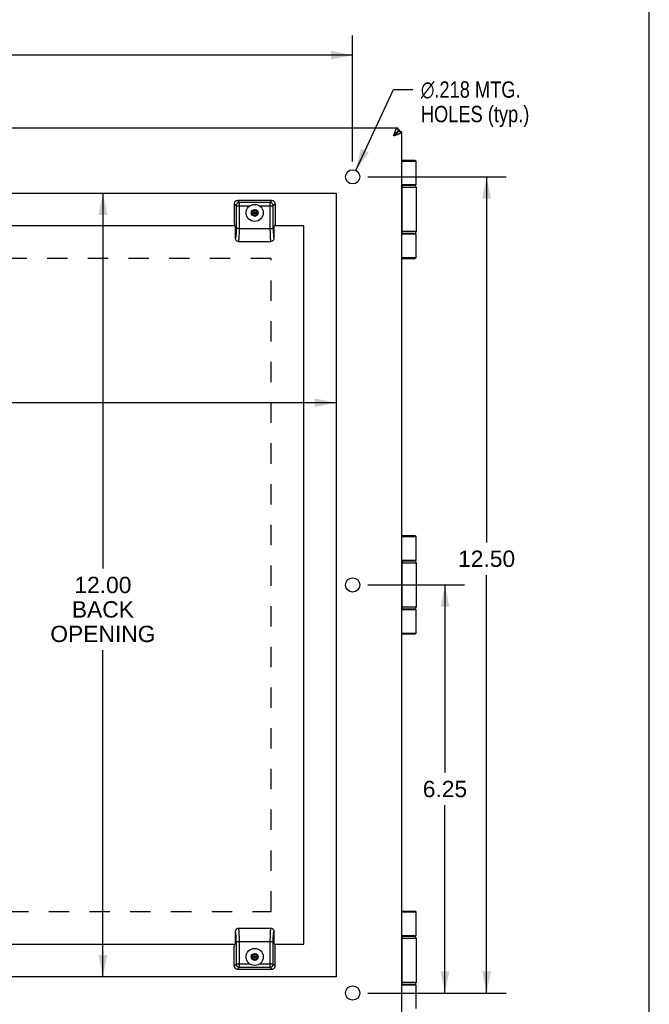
# Model space of a CAD drawing. Header units: inches. Extents: x 0 to 56.7, y 0 to 36.7.
# Tile 14 of 14: x 47 to 56.7, y 12.3 to 27.4. Entities that reach past the tile are written whole.
import ezdxf

# ---------------------------------------------------------------- set-up
doc = ezdxf.new("R2010")
doc.units = ezdxf.units.IN
doc.header["$LTSCALE"] = 3.116667
doc.header["$MEASUREMENT"] = 0
doc.linetypes.add('HIDDEN', pattern=[0.2, 0.1, -0.1])
doc.layers.get('0').update_dxf_attribs({"linetype": 'CONTINUOUS'})
for name, color, linetype in [('02___PRT_ALL_AXES', 7, 'CONTINUOUS'), ('DEFAULT_2', 8, 'HIDDEN'), ('DIMENSIONS', 7, 'CONTINUOUS')]:
    doc.layers.add(name, color=color, linetype=linetype)
doc.styles.get("Standard").update_dxf_attribs({"font": 'arial.ttf'})
doc.styles.add('TEXTSTYLE_1', font='gdt', dxfattribs={"width": 0.8})
doc.dimstyles.new('DIMSTYLE_1', dxfattribs={"dimtxt": 0.25, "dimasz": 0.333333, "dimexe": 0.09, "dimexo": 0.07, "dimgap": 0.0375, "dimtad": 0, "dimtih": 1, "dimtoh": 1, "dimzin": 4, "dimdsep": 46, "dimtxsty": 'Standard', "dimblk": '_FILLED', "dimblk1": '_FILLED', "dimblk2": '_FILLED', "dimcen": 0.09, "dimazin": 1, "dimtfac": 1, "dimtofl": 0, "dimtmove": 0, "dimatfit": 3, "dimldrblk": '_FILLED', "dimfxl": 0, "dimtolj": 1, "dimtzin": 4, "dimarcsym": 0})
doc.dimstyles.new('DIMSTYLE_2', dxfattribs={"dimtxt": 0.25, "dimasz": 0.333333, "dimexe": 0.09, "dimexo": 0.07, "dimgap": 0.09, "dimtad": 0, "dimtih": 1, "dimtoh": 1, "dimdec": 3, "dimzin": 4, "dimdsep": 46, "dimtxsty": 'Standard', "dimblk": '_FILLED', "dimblk1": '_FILLED', "dimblk2": '_FILLED', "dimcen": 0.09, "dimadec": 3, "dimazin": 1, "dimtfac": 1, "dimtofl": 0, "dimtmove": 0, "dimatfit": 1, "dimldrblk": '_FILLED', "dimfxl": 0, "dimtolj": 1, "dimtzin": 4, "dimarcsym": 0})

# ---------------------------------------------------------------- blocks, each defined once
blk = doc.blocks.new('_FILLED')
at = {"color": 0, "linetype": 'ByBlock'}
blk.add_solid([(0, 0), (-1, 0.2), (-1, -0.2)], dxfattribs=at)
blk = doc.blocks.new('*D1')
at = {"layer": 'DIMENSIONS', "color": 2, "linetype": 'Continuous'}
for p, q in [((35.625, 25.204), (35.625, 27.133)), ((52.125, 25.204), (52.125, 27.133)), ((35.625, 26.833), (43.313, 26.833)), ((52.125, 26.833), (44.436, 26.833))]:
    blk.add_line(p, q, dxfattribs=at)
at = {"layer": 'DIMENSIONS', "color": 2, "linetype": 'Continuous', "xscale": 0.3333333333, "yscale": 0.3333333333, "zscale": 0.3333333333, "rotation": 180}
blk.add_blockref('_FILLED', (35.625, 26.833), dxfattribs=at)
at = {"layer": 'DIMENSIONS', "color": 2, "linetype": 'Continuous', "xscale": 0.3333333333, "yscale": 0.3333333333, "zscale": 0.3333333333}
blk.add_blockref('_FILLED', (52.125, 26.833), dxfattribs=at)
at = {"layer": 'DIMENSIONS', "color": 2, "linetype": 'Continuous', "insert": (43.875, 26.958), "char_height": 0.25, "width": 0.87361, "attachment_point": 2, "line_spacing_factor": 0.9}
blk.add_mtext('16.50', dxfattribs=at)
blk = doc.blocks.new('*D2')
at = {"layer": 'DIMENSIONS', "color": 2, "linetype": 'Continuous'}
for p, q in [((52.171, 25.069), (52.752, 26.307)), ((52.752, 26.307), (53.044, 26.307))]:
    blk.add_line(p, q, dxfattribs=at)
at = {"layer": 'DIMENSIONS', "color": 2, "linetype": 'Continuous', "xscale": 0.3333333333, "yscale": 0.3333333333, "zscale": 0.3333333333, "rotation": 244.8295437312}
blk.add_blockref('_FILLED', (52.171, 25.069), dxfattribs=at)
at = {"layer": 'DIMENSIONS', "color": 2, "linetype": 'Continuous', "insert": (53.169, 26.432), "char_height": 0.25, "width": 2.07342, "attachment_point": 1, "line_spacing_factor": 0.9, "style": 'TEXTSTYLE_1'}
blk.add_mtext('{\\fgdt;n}\\fArial;.218 MTG.\\PHOLES (typ.)', dxfattribs=at)
blk = doc.blocks.new('*D3')
at = {"layer": 'DIMENSIONS', "color": 2, "linetype": 'Continuous'}
for p, q in [((52.358, 24.97), (54.476, 24.97)), ((54.176, 24.97), (54.176, 19.371)), ((54.176, 12.47), (54.176, 18.871)), ((52.467, 12.47), (54.476, 12.47))]:
    blk.add_line(p, q, dxfattribs=at)
at = {"layer": 'DIMENSIONS', "color": 2, "linetype": 'Continuous', "xscale": 0.3333333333, "yscale": 0.3333333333, "zscale": 0.3333333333}
for p, rotation in [((54.176, 24.97), 90), ((54.176, 12.47), 270)]:
    blk.add_blockref('_FILLED', p, dxfattribs=dict(at, rotation=rotation))
at = {"layer": 'DIMENSIONS', "color": 2, "linetype": 'Continuous', "insert": (54.176, 19.246), "char_height": 0.25, "width": 0.87361, "attachment_point": 2, "line_spacing_factor": 0.9}
blk.add_mtext('12.50', dxfattribs=at)
blk = doc.blocks.new('*D4')
at = {"layer": 'DIMENSIONS', "color": 2, "linetype": 'Continuous'}
for p, q in [((54.176, 12.47), (54.176, 13.137)), ((52.358, 12.47), (54.476, 12.47)), ((53.048, 11.72), (54.476, 11.72)), ((54.176, 11.72), (54.176, 10.948)), ((54.176, 10.948), (53.918, 10.948))]:
    blk.add_line(p, q, dxfattribs=at)
at = {"layer": 'DIMENSIONS', "color": 2, "linetype": 'Continuous', "xscale": 0.3333333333, "yscale": 0.3333333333, "zscale": 0.3333333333}
for p, rotation in [((54.176, 12.47), 270), ((54.176, 11.72), 90)]:
    blk.add_blockref('_FILLED', p, dxfattribs=dict(at, rotation=rotation))
at = {"layer": 'DIMENSIONS', "color": 2, "linetype": 'Continuous', "insert": (53.793, 11.073), "char_height": 0.25, "width": 0.56227, "attachment_point": 3, "line_spacing_factor": 0.9}
blk.add_mtext('.75\\Ptyp.', dxfattribs=at)
blk = doc.blocks.new('*D11')
at = {"layer": 'DIMENSIONS', "color": 2, "linetype": 'Continuous'}
for p, q in [((52.358, 18.72), (53.838, 18.72)), ((53.538, 18.72), (53.538, 15.845)), ((53.538, 12.47), (53.538, 15.345)), ((52.358, 12.47), (53.838, 12.47))]:
    blk.add_line(p, q, dxfattribs=at)
at = {"layer": 'DIMENSIONS', "color": 2, "linetype": 'Continuous', "xscale": 0.3333333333, "yscale": 0.3333333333, "zscale": 0.3333333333}
for p, rotation in [((53.538, 18.72), 90), ((53.538, 12.47), 270)]:
    blk.add_blockref('_FILLED', p, dxfattribs=dict(at, rotation=rotation))
at = {"layer": 'DIMENSIONS', "color": 2, "linetype": 'Continuous', "insert": (53.538, 15.72), "char_height": 0.25, "width": 0.67937, "attachment_point": 2, "line_spacing_factor": 0.9}
blk.add_mtext('6.25', dxfattribs=at)
blk = doc.blocks.new('*D13')
at = {"layer": 'DIMENSIONS', "color": 2, "linetype": 'Continuous'}
for p, q in [((35.875, 21.51), (40.716, 21.51)), ((51.875, 21.51), (42.885, 21.51))]:
    blk.add_line(p, q, dxfattribs=at)
at = {"layer": 'DIMENSIONS', "color": 2, "linetype": 'Continuous', "xscale": 0.3333333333, "yscale": 0.3333333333, "zscale": 0.3333333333, "rotation": 180}
blk.add_blockref('_FILLED', (35.875, 21.51), dxfattribs=at)
at = {"layer": 'DIMENSIONS', "color": 2, "linetype": 'Continuous', "xscale": 0.3333333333, "yscale": 0.3333333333, "zscale": 0.3333333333}
blk.add_blockref('_FILLED', (51.875, 21.51), dxfattribs=at)
at = {"layer": 'DIMENSIONS', "color": 2, "linetype": 'Continuous', "insert": (41.801, 21.635), "char_height": 0.25, "width": 1.91914, "attachment_point": 2, "line_spacing_factor": 0.9}
blk.add_mtext('16.00 BACK\\POPENING', dxfattribs=at)
blk = doc.blocks.new('*D14')
at = {"layer": 'DIMENSIONS', "color": 2, "linetype": 'Continuous'}
for p, q in [((48.301, 24.72), (48.301, 18.97)), ((48.301, 12.72), (48.301, 17.72))]:
    blk.add_line(p, q, dxfattribs=at)
at = {"layer": 'DIMENSIONS', "color": 2, "linetype": 'Continuous', "xscale": 0.3333333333, "yscale": 0.3333333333, "zscale": 0.3333333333}
for p, rotation in [((48.301, 24.72), 90), ((48.301, 12.72), 270)]:
    blk.add_blockref('_FILLED', p, dxfattribs=dict(at, rotation=rotation))
at = {"layer": 'DIMENSIONS', "color": 2, "linetype": 'Continuous', "insert": (48.301, 18.845), "char_height": 0.25, "width": 1.60781, "attachment_point": 2, "line_spacing_factor": 0.9}
blk.add_mtext('12.00\\PBACK\\POPENING', dxfattribs=at)
blk = doc.blocks.new('*D15')
at = {"layer": 'DIMENSIONS', "color": 2, "linetype": 'Continuous'}
for p, q in [((48.301, 12.72), (48.301, 13.387)), ((48.301, 11.72), (48.301, 10.99)), ((48.301, 10.99), (48.529, 10.99))]:
    blk.add_line(p, q, dxfattribs=at)
at = {"layer": 'DIMENSIONS', "color": 2, "linetype": 'Continuous', "xscale": 0.3333333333, "yscale": 0.3333333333, "zscale": 0.3333333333}
for p, rotation in [((48.301, 12.72), 270), ((48.301, 11.72), 90)]:
    blk.add_blockref('_FILLED', p, dxfattribs=dict(at, rotation=rotation))
at = {"layer": 'DIMENSIONS', "color": 2, "linetype": 'Continuous', "insert": (48.654, 11.115), "char_height": 0.25, "width": 0.67937, "attachment_point": 1, "line_spacing_factor": 0.9}
blk.add_mtext('1.00\\Ptyp.', dxfattribs=at)

msp = doc.modelspace()

# ---------------------------------------------------------------- linework, layer by layer
at = {"color": 7, "linetype": 'Continuous'}
for p, q in [((56.6667, 0), (56.6667, 36.6667)), ((52.7931, 25.639), (52.7546, 25.6004)), ((52.7812, 25.639), (52.7931, 25.639)), ((52.7931, 25.639), (52.7931, 25.6271)), ((52.8146, 25.7204), (52.8146, 25.6604)), ((52.8746, 25.6604), (52.8146, 25.6604)), ((52.8451, 25.6604), (52.8451, 25.6904)), ((53.0819, 25.2204), (52.8746, 25.2204)), ((53.0949, 25.2074), (52.8746, 25.2074)), ((53.0949, 24.8454), (52.8746, 24.8454)), ((52.8746, 24.8404), (53.0649, 24.8404)), ((52.8746, 24.8104), (53.0949, 24.8104)), ((52.8796, 24.1304), (52.8796, 24.8104)), ((52.88, 24.8104), (52.88, 24.1304)), ((52.891, 24.8404), (52.8905, 24.8404)), ((50.8878, 24.6054), (50.3625, 24.6054)), ((50.3625, 24.6054), (50.3913, 24.5766)), ((50.859, 24.5766), (50.8878, 24.6054)), ((50.3127, 24.5556), (50.3127, 24.2725)), ((50.3415, 24.5268), (50.3127, 24.5556)), ((50.3415, 24.5268), (50.5523, 24.5268)), ((50.3415, 24.5268), (50.3415, 24.1763)), ((50.859, 24.5766), (50.3913, 24.5766)), ((50.3913, 24.1804), (50.3913, 24.5766)), ((50.6252, 24.4663), (50.5832, 24.4421)), ((50.5832, 24.3937), (50.6671, 24.4421)), ((50.5832, 24.4421), (50.5832, 24.3937)), ((50.5832, 24.4421), (50.6671, 24.3937)), ((50.6252, 24.4636), (50.5856, 24.4407)), ((50.5856, 24.4407), (50.5856, 24.3951)), ((50.6252, 24.3695), (50.6252, 24.4663)), ((50.6671, 24.4421), (50.6252, 24.4663)), ((50.6647, 24.4407), (50.6252, 24.4636)), ((50.6647, 24.3951), (50.6647, 24.4407)), ((50.6671, 24.3937), (50.6671, 24.4421)), ((50.698, 24.5268), (50.9088, 24.5268)), ((50.859, 24.5766), (50.859, 24.1804)), ((50.9377, 24.5556), (50.9088, 24.5268)), ((50.9088, 24.1804), (50.9088, 24.5268)), ((50.9377, 24.5556), (50.9377, 24.2725)), ((50.5832, 24.3937), (50.6252, 24.3695)), ((50.5856, 24.3951), (50.6252, 24.3722)), ((50.6252, 24.3722), (50.6647, 24.3951)), ((50.6252, 24.3695), (50.6671, 24.3937)), ((50.3163, 24.2267), (50.3227, 24.2204)), ((50.3267, 24.2164), (50.3267, 24.0316)), ((50.3407, 24.1293), (50.3406, 24.1252)), ((50.3408, 24.1342), (50.3407, 24.1293)), ((50.3409, 24.1379), (50.3408, 24.1342)), ((50.341, 24.1419), (50.3409, 24.1379)), ((50.3413, 24.1576), (50.3412, 24.1524)), ((50.3412, 24.1524), (50.3412, 24.1487)), ((50.3414, 24.1627), (50.3413, 24.1576)), ((50.3415, 24.172), (50.3414, 24.1675)), ((50.3414, 24.1675), (50.3414, 24.1627)), ((50.3575, 24.1804), (50.3415, 24.1804)), ((50.3415, 24.1763), (50.3415, 24.172)), ((50.3913, 24.1804), (50.3575, 24.1804)), ((50.3913, 24.1804), (50.9088, 24.1804)), ((50.9237, 24.0316), (50.9237, 24.2164)), ((50.9277, 24.2204), (50.934, 24.2267)), ((53.0949, 24.1304), (52.8746, 24.1304)), ((50.3374, 24.072), (50.3371, 24.0688)), ((50.3376, 24.0742), (50.3374, 24.072)), ((50.3378, 24.0765), (50.3376, 24.0742)), ((50.338, 24.0788), (50.3378, 24.0765)), ((50.3382, 24.0812), (50.338, 24.0788)), ((50.3384, 24.0836), (50.3382, 24.0812)), ((50.3386, 24.0873), (50.3384, 24.0836)), ((50.3388, 24.0899), (50.3386, 24.0873)), ((50.339, 24.0932), (50.3388, 24.0899)), ((50.3392, 24.0967), (50.339, 24.0932)), ((50.3394, 24.1), (50.3392, 24.0967)), ((50.3396, 24.1036), (50.3394, 24.1)), ((50.3399, 24.1083), (50.3396, 24.1036)), ((50.3399, 24.1083), (50.3399, 24.1083)), ((50.3406, 24.1252), (50.3403, 24.1196)), ((50.3782, 23.9804), (50.8722, 23.9804)), ((50.3782, 23.9804), (50.3782, 23.9804)), ((50.8721, 23.9804), (50.8721, 23.9804)), ((53.0649, 24.1004), (52.8746, 24.1004)), ((52.8746, 24.0954), (53.0949, 24.0954)), ((52.891, 24.1004), (52.8905, 24.1004)), ((52.8746, 23.7334), (53.0949, 23.7334)), ((52.8746, 23.7204), (53.0819, 23.7204)), ((53.0819, 19.4704), (52.8746, 19.4704)), ((53.0949, 19.4574), (52.8746, 19.4574)), ((53.0949, 19.0954), (52.8746, 19.0954)), ((52.8746, 19.0904), (53.0649, 19.0904)), ((52.8746, 19.0604), (53.0949, 19.0604)), ((52.8796, 18.3804), (52.8796, 19.0604)), ((52.88, 19.0604), (52.88, 18.3804)), ((52.891, 19.0904), (52.8905, 19.0904)), ((53.0949, 18.3804), (52.8746, 18.3804)), ((53.0649, 18.3504), (52.8746, 18.3504)), ((52.8746, 18.3454), (53.0949, 18.3454)), ((52.891, 18.3504), (52.8905, 18.3504)), ((52.8746, 17.9834), (53.0949, 17.9834)), ((52.8746, 17.9704), (53.0819, 17.9704)), ((53.0819, 13.7204), (52.8746, 13.7204)), ((53.0949, 13.7074), (52.8746, 13.7074)), ((50.8722, 13.4604), (50.3782, 13.4604)), ((50.3783, 13.4604), (50.3782, 13.4604)), ((50.8722, 13.4604), (50.8721, 13.4604)), ((50.3267, 13.4091), (50.3267, 13.2244)), ((50.9089, 13.2781), (50.909, 13.2831)), ((50.9089, 13.2733), (50.9089, 13.2781)), ((50.9089, 13.2687), (50.9089, 13.2733)), ((50.909, 13.2831), (50.9091, 13.2884)), ((50.9091, 13.292), (50.9092, 13.2967)), ((50.9091, 13.2884), (50.9091, 13.292)), ((50.9092, 13.2967), (50.9093, 13.3009)), ((50.9093, 13.3009), (50.9094, 13.3048)), ((50.9094, 13.3048), (50.9095, 13.3083)), ((50.9095, 13.3083), (50.9097, 13.313)), ((50.9097, 13.313), (50.9098, 13.3168)), ((50.9098, 13.3168), (50.91, 13.3212)), ((50.9105, 13.3325), (50.9107, 13.3371)), ((50.9105, 13.3323), (50.9105, 13.3324)), ((50.9105, 13.3323), (50.9105, 13.3323)), ((50.9107, 13.3371), (50.9109, 13.3408)), ((50.9109, 13.3408), (50.9111, 13.3441)), ((50.9111, 13.3441), (50.9113, 13.3475)), ((50.9113, 13.3475), (50.9115, 13.3509)), ((50.9115, 13.3509), (50.9117, 13.3535)), ((50.9117, 13.3535), (50.9119, 13.3572)), ((50.9119, 13.3572), (50.9121, 13.3596)), ((50.9121, 13.3596), (50.9123, 13.3619)), ((50.9123, 13.3619), (50.9125, 13.3643)), ((50.9125, 13.3643), (50.9127, 13.3665)), ((50.9127, 13.3665), (50.9129, 13.3688)), ((50.9129, 13.3688), (50.9132, 13.3719)), ((50.9237, 13.2244), (50.9237, 13.4091)), ((53.0949, 13.3454), (52.8746, 13.3454)), ((52.8746, 13.3404), (53.0649, 13.3404)), ((52.8746, 13.3104), (53.0949, 13.3104)), ((52.8796, 12.6304), (52.8796, 13.3104)), ((52.88, 13.3104), (52.88, 12.6304)), ((52.891, 13.3404), (52.8905, 13.3404)), ((50.3127, 12.8852), (50.3127, 13.1682)), ((50.3227, 13.2204), (50.3163, 13.2141)), ((50.3415, 13.2604), (50.859, 13.2604)), ((50.3415, 13.2604), (50.3415, 12.914)), ((50.3913, 12.8642), (50.3913, 13.2604)), ((50.859, 13.2604), (50.8928, 13.2604)), ((50.859, 13.2604), (50.859, 12.8642)), ((50.8928, 13.2604), (50.9088, 13.2604)), ((50.9088, 13.2644), (50.9089, 13.2687)), ((50.9088, 12.914), (50.9088, 13.2644)), ((50.934, 13.2141), (50.9277, 13.2204)), ((50.9377, 12.8852), (50.9377, 13.1682)), ((50.6252, 13.0713), (50.5832, 13.0471)), ((50.5832, 13.0471), (50.6671, 12.9987)), ((50.5832, 13.0471), (50.5832, 12.9987)), ((50.5832, 12.9987), (50.6671, 13.0471)), ((50.5832, 12.9987), (50.6252, 12.9745)), ((50.6252, 13.0686), (50.5856, 13.0457)), ((50.5856, 13.0457), (50.5856, 13.0001)), ((50.5856, 13.0001), (50.6252, 12.9772)), ((50.6671, 13.0471), (50.6252, 13.0713)), ((50.6252, 12.9745), (50.6252, 13.0713)), ((50.6647, 13.0457), (50.6252, 13.0686)), ((50.6252, 12.9772), (50.6647, 13.0001)), ((50.6252, 12.9745), (50.6671, 12.9987)), ((50.6647, 13.0001), (50.6647, 13.0457)), ((50.6671, 12.9987), (50.6671, 13.0471)), ((50.3127, 12.8852), (50.3415, 12.914)), ((50.5523, 12.914), (50.3415, 12.914)), ((50.3913, 12.8642), (50.3625, 12.8354)), ((50.3625, 12.8354), (50.8878, 12.8354)), ((50.3913, 12.8642), (50.859, 12.8642)), ((50.9088, 12.914), (50.698, 12.914)), ((50.8878, 12.8354), (50.859, 12.8642)), ((50.9088, 12.914), (50.9377, 12.8852)), ((53.0949, 12.6304), (52.8746, 12.6304)), ((53.0649, 12.6004), (52.8746, 12.6004)), ((52.8746, 12.5954), (53.0949, 12.5954)), ((52.891, 12.6004), (52.8905, 12.6004))]:
    msp.add_line(p, q, dxfattribs=at)
at = {"color": 3, "linetype": 'Continuous'}
for p, q in [((34.9346, 25.7204), (52.8146, 25.7204)), ((52.8146, 25.6904), (52.8451, 25.6904)), ((52.8746, 25.6604), (52.8746, 11.7804)), ((50.3267, 24.2204), (44.4862, 24.2204)), ((51.3752, 24.2204), (50.9237, 24.2204)), ((51.3752, 13.2204), (51.3752, 24.2204)), ((44.4862, 13.2204), (50.3267, 13.2204)), ((50.9237, 13.2204), (51.3752, 13.2204))]:
    msp.add_line(p, q, dxfattribs=at)
for points in [[(52.7546, 25.6004), (52.7569, 25.6076), (52.7592, 25.6149), (52.7615, 25.622), (52.7638, 25.6291), (52.7661, 25.6361), (52.7684, 25.6429), (52.7707, 25.6496), (52.773, 25.6562), (52.7753, 25.6625), (52.7776, 25.6685), (52.7799, 25.6744), (52.7823, 25.68), (52.7846, 25.6852), (52.7869, 25.6902), (52.7892, 25.6948), (52.7915, 25.6991), (52.7938, 25.7031), (52.7961, 25.7066), (52.7984, 25.7098), (52.8007, 25.7126), (52.803, 25.715), (52.8053, 25.7169), (52.8076, 25.7184), (52.8099, 25.7195), (52.8123, 25.7202), (52.8146, 25.7204)], [(52.7546, 25.6004), (52.7618, 25.6027), (52.769, 25.605), (52.7762, 25.6073), (52.7833, 25.6096), (52.7903, 25.6119), (52.7971, 25.6142), (52.8038, 25.6165), (52.8103, 25.6189), (52.8166, 25.6212), (52.8227, 25.6235), (52.8286, 25.6258), (52.8341, 25.6281), (52.8394, 25.6304), (52.8444, 25.6327), (52.849, 25.635), (52.8533, 25.6373), (52.8573, 25.6396), (52.8608, 25.6419), (52.864, 25.6442), (52.8668, 25.6465), (52.8691, 25.6488), (52.8711, 25.6512), (52.8726, 25.6535), (52.8737, 25.6558), (52.8743, 25.6581), (52.8746, 25.6604)]]:
    msp.add_lwpolyline(points, dxfattribs=at)
at = {"color": 7, "linetype": 'Continuous'}
for points in [[(52.7546, 25.6004), (52.7593, 25.6034), (52.7639, 25.6064), (52.7686, 25.6094), (52.7731, 25.6124), (52.7775, 25.6154), (52.7818, 25.6184), (52.7859, 25.6214), (52.7898, 25.6244), (52.7935, 25.6274), (52.797, 25.6304), (52.8002, 25.6334), (52.8031, 25.6364), (52.8057, 25.6394), (52.808, 25.6424), (52.81, 25.6454), (52.8116, 25.6484), (52.8129, 25.6514), (52.8138, 25.6544), (52.8144, 25.6574), (52.8146, 25.6604)], [(52.7546, 25.6004), (52.7576, 25.6051), (52.7605, 25.6098), (52.7636, 25.6144), (52.7666, 25.6189), (52.7696, 25.6234), (52.7726, 25.6276), (52.7756, 25.6317), (52.7785, 25.6356), (52.7816, 25.6393), (52.7846, 25.6428), (52.7876, 25.646), (52.7906, 25.6489), (52.7936, 25.6515), (52.7966, 25.6538), (52.7995, 25.6558), (52.8026, 25.6574), (52.8056, 25.6587), (52.8086, 25.6597), (52.8116, 25.6602), (52.8146, 25.6604)], [(52.8146, 25.6604), (52.8128, 25.6602), (52.811, 25.6598), (52.8092, 25.659), (52.8074, 25.6579), (52.8056, 25.6565), (52.8038, 25.6548), (52.8021, 25.6528), (52.8003, 25.6505), (52.7985, 25.648), (52.7967, 25.6452), (52.7949, 25.6422), (52.7931, 25.639)], [(52.8146, 25.6604), (52.8144, 25.6586), (52.8139, 25.6568), (52.8131, 25.655), (52.812, 25.6532), (52.8106, 25.6515), (52.8089, 25.6497), (52.807, 25.6479), (52.8047, 25.6461), (52.8022, 25.6443), (52.7994, 25.6425), (52.7964, 25.6407), (52.7931, 25.639)], [(52.8906, 24.8404), (52.8902, 24.8404), (52.8897, 24.8403), (52.8893, 24.8402), (52.8889, 24.8401), (52.8885, 24.8399), (52.8881, 24.8396), (52.8877, 24.8394), (52.8873, 24.8391), (52.887, 24.8387), (52.8866, 24.8383), (52.8862, 24.8379), (52.8858, 24.8374), (52.8855, 24.8369), (52.8851, 24.8364), (52.8847, 24.8358), (52.8844, 24.8352), (52.8841, 24.8345), (52.8837, 24.8338), (52.8834, 24.8331), (52.8831, 24.8324), (52.8828, 24.8316), (52.8825, 24.8308), (52.8823, 24.83), (52.882, 24.8291), (52.8818, 24.8282), (52.8815, 24.8273), (52.8813, 24.8263), (52.8811, 24.8254), (52.8809, 24.8244), (52.8807, 24.8234), (52.8805, 24.8224), (52.8804, 24.8213), (52.8802, 24.8203), (52.8801, 24.8192), (52.88, 24.8182), (52.8799, 24.8171), (52.8798, 24.816), (52.8798, 24.8149), (52.8797, 24.8137), (52.8797, 24.8126), (52.8796, 24.8115), (52.8796, 24.8104)], [(52.8905, 24.8404), (52.8901, 24.8403), (52.8897, 24.8402), (52.8893, 24.8401), (52.8889, 24.8399), (52.8885, 24.8396), (52.8881, 24.8394), (52.8877, 24.8391), (52.8873, 24.8387), (52.887, 24.8383), (52.8866, 24.8379), (52.8862, 24.8374), (52.8858, 24.8369), (52.8855, 24.8364), (52.8851, 24.8358), (52.8848, 24.8352), (52.8845, 24.8345), (52.8841, 24.8338), (52.8838, 24.8331), (52.8835, 24.8324), (52.8832, 24.8316), (52.8829, 24.8308), (52.8827, 24.83), (52.8824, 24.8291), (52.8822, 24.8282), (52.8819, 24.8273), (52.8817, 24.8263), (52.8815, 24.8254), (52.8813, 24.8244), (52.8811, 24.8234), (52.8809, 24.8224), (52.8808, 24.8213), (52.8806, 24.8203), (52.8805, 24.8192), (52.8804, 24.8182), (52.8803, 24.8171), (52.8802, 24.816), (52.8801, 24.8149), (52.8801, 24.8137), (52.88, 24.8126), (52.88, 24.8115), (52.88, 24.8104)], [(53.0251, 24.8454), (53.0245, 24.8454), (53.0239, 24.8454), (53.0233, 24.8453), (53.0227, 24.8453), (53.0222, 24.8453), (53.0217, 24.8452), (53.0212, 24.8452), (53.0207, 24.8451), (53.0202, 24.8451), (53.0198, 24.845), (53.0194, 24.845), (53.019, 24.8449), (53.0186, 24.8448), (53.0182, 24.8447), (53.0179, 24.8447), (53.0175, 24.8446), (53.0172, 24.8445), (53.0169, 24.8444), (53.0166, 24.8443), (53.0163, 24.8442), (53.016, 24.8441), (53.0158, 24.844), (53.0155, 24.8439), (53.0154, 24.8439)], [(50.3273, 24.5908), (50.3229, 24.5859), (50.3193, 24.5805), (50.3165, 24.5747), (50.3144, 24.5685), (50.3131, 24.5622), (50.3127, 24.5556)], [(50.3625, 24.6054), (50.3559, 24.6049), (50.3495, 24.6037), (50.3434, 24.6016), (50.3375, 24.5987), (50.3322, 24.5951), (50.3273, 24.5908)], [(50.9231, 24.5908), (50.9181, 24.5951), (50.9128, 24.5987), (50.907, 24.6016), (50.9008, 24.6037), (50.8944, 24.6049), (50.8878, 24.6054)], [(50.9377, 24.5556), (50.9372, 24.5622), (50.936, 24.5685), (50.9339, 24.5747), (50.931, 24.5805), (50.9274, 24.5859), (50.9231, 24.5908)], [(50.3562, 24.5619), (50.3519, 24.557), (50.3483, 24.5516), (50.3454, 24.5457), (50.3433, 24.5396), (50.3419, 24.5332), (50.3415, 24.5268)], [(50.3913, 24.5766), (50.3848, 24.5761), (50.3785, 24.5748), (50.3723, 24.5727), (50.3665, 24.5698), (50.3611, 24.5661), (50.3562, 24.5619)], [(50.8941, 24.5619), (50.8892, 24.5661), (50.8838, 24.5698), (50.878, 24.5727), (50.8719, 24.5748), (50.8655, 24.5761), (50.859, 24.5766)], [(50.9088, 24.5268), (50.9084, 24.5332), (50.9071, 24.5396), (50.9049, 24.5457), (50.902, 24.5516), (50.8984, 24.557), (50.8941, 24.5619)], [(50.3412, 24.1487), (50.3411, 24.1441), (50.341, 24.1419)], [(50.3874, 24.039), (50.3886, 24.0585), (50.3895, 24.0799), (50.3902, 24.1026), (50.3908, 24.1269), (50.3911, 24.1531), (50.3912, 24.1804)], [(50.859, 24.1804), (50.8591, 24.1543), (50.8595, 24.1286), (50.86, 24.1038), (50.8608, 24.0803), (50.8617, 24.0586), (50.8629, 24.039)], [(50.9088, 24.1804), (50.9092, 24.1477), (50.91, 24.1181), (50.9114, 24.091), (50.9133, 24.0678), (50.9155, 24.0497), (50.9181, 24.0371), (50.9208, 24.0312), (50.9237, 24.0316)], [(50.9366, 24.2415), (50.9362, 24.2375), (50.9358, 24.2341), (50.9354, 24.2313), (50.935, 24.2291), (50.9345, 24.2276), (50.934, 24.2267)], [(50.9377, 24.2725), (50.9376, 24.2668), (50.9375, 24.2613), (50.9374, 24.2559), (50.9372, 24.2507), (50.9369, 24.2459), (50.9366, 24.2415)], [(52.8906, 24.1004), (52.8902, 24.1004), (52.8897, 24.1005), (52.8893, 24.1006), (52.8889, 24.1007), (52.8885, 24.1009), (52.8881, 24.1011), (52.8877, 24.1014), (52.8873, 24.1017), (52.887, 24.1021), (52.8866, 24.1025), (52.8862, 24.1029), (52.8858, 24.1034), (52.8855, 24.1039), (52.8851, 24.1044), (52.8847, 24.105), (52.8844, 24.1056), (52.8841, 24.1062), (52.8837, 24.1069), (52.8834, 24.1076), (52.8831, 24.1084), (52.8828, 24.1092), (52.8825, 24.11), (52.8823, 24.1108), (52.882, 24.1117), (52.8818, 24.1126), (52.8815, 24.1135), (52.8813, 24.1144), (52.8811, 24.1154), (52.8809, 24.1164), (52.8807, 24.1174), (52.8805, 24.1184), (52.8804, 24.1194), (52.8802, 24.1205), (52.8801, 24.1215), (52.88, 24.1226), (52.8799, 24.1237), (52.8798, 24.1248), (52.8798, 24.1259), (52.8797, 24.127), (52.8797, 24.1281), (52.8796, 24.1293), (52.8796, 24.1304)], [(52.8905, 24.1004), (52.8901, 24.1005), (52.8897, 24.1006), (52.8893, 24.1007), (52.8889, 24.1009), (52.8885, 24.1011), (52.8881, 24.1014), (52.8877, 24.1017), (52.8873, 24.1021), (52.887, 24.1025), (52.8866, 24.1029), (52.8862, 24.1034), (52.8858, 24.1039), (52.8855, 24.1044), (52.8851, 24.105), (52.8848, 24.1056), (52.8845, 24.1062), (52.8841, 24.1069), (52.8838, 24.1076), (52.8835, 24.1084), (52.8832, 24.1092), (52.8829, 24.11), (52.8827, 24.1108), (52.8824, 24.1117), (52.8822, 24.1126), (52.8819, 24.1135), (52.8817, 24.1144), (52.8815, 24.1154), (52.8813, 24.1164), (52.8811, 24.1174), (52.8809, 24.1184), (52.8808, 24.1194), (52.8806, 24.1205), (52.8805, 24.1215), (52.8804, 24.1226), (52.8803, 24.1237), (52.8802, 24.1248), (52.8801, 24.1259), (52.8801, 24.127), (52.88, 24.1281), (52.88, 24.1293), (52.88, 24.1304)], [(50.3267, 24.0316), (50.3273, 24.0237), (50.3291, 24.0161), (50.3322, 24.0087), (50.3363, 24.0019), (50.3385, 23.9991)], [(50.3278, 24.0305), (50.3278, 24.0305), (50.3277, 24.0305), (50.3277, 24.0305), (50.3277, 24.0306), (50.3276, 24.0306), (50.3273, 24.0308), (50.327, 24.0312), (50.3267, 24.0316)], [(50.3293, 24.0308), (50.3292, 24.0307), (50.3291, 24.0307), (50.3291, 24.0306), (50.329, 24.0306), (50.3289, 24.0305), (50.3289, 24.0305), (50.3288, 24.0305), (50.3287, 24.0305), (50.3287, 24.0304), (50.3286, 24.0304), (50.3285, 24.0304), (50.3284, 24.0304), (50.3284, 24.0304), (50.3283, 24.0304), (50.3282, 24.0304), (50.3281, 24.0304), (50.328, 24.0304), (50.328, 24.0305), (50.3279, 24.0305), (50.3278, 24.0305), (50.3278, 24.0305), (50.3278, 24.0305), (50.3278, 24.0305)], [(50.332, 24.0364), (50.3318, 24.0356), (50.3316, 24.0352), (50.3315, 24.0348), (50.3314, 24.0344), (50.3312, 24.034), (50.3311, 24.0337), (50.331, 24.0334), (50.3308, 24.0331), (50.3307, 24.0328), (50.3305, 24.0325), (50.3304, 24.0322), (50.3303, 24.032), (50.3301, 24.0318), (50.33, 24.0316), (50.3299, 24.0314), (50.3297, 24.0312), (50.3296, 24.031), (50.3294, 24.0309), (50.3294, 24.0308), (50.3293, 24.0308)], [(50.3371, 24.0688), (50.3368, 24.066), (50.3366, 24.0641), (50.3364, 24.0623), (50.3362, 24.0605), (50.336, 24.0587), (50.3358, 24.057), (50.3356, 24.0553), (50.3354, 24.0536), (50.3351, 24.052), (50.3349, 24.0504), (50.3347, 24.0488), (50.3344, 24.0473), (50.3341, 24.0458), (50.3339, 24.0443), (50.3336, 24.043), (50.3333, 24.0416), (50.3331, 24.0403), (50.3328, 24.0391), (50.3325, 24.0379), (50.3322, 24.0369), (50.332, 24.0364)], [(50.3385, 23.9991), (50.3411, 23.9962), (50.3514, 23.988), (50.3642, 23.9824), (50.3781, 23.9804)], [(50.3403, 24.1196), (50.34, 24.1114), (50.3399, 24.1101), (50.3399, 24.1083)], [(50.3782, 23.9804), (50.379, 23.9808), (50.3808, 23.9844), (50.3826, 23.9922), (50.3843, 24.0041), (50.3859, 24.0198), (50.3874, 24.039)], [(50.8629, 24.039), (50.8643, 24.0203), (50.8659, 24.0048), (50.8676, 23.9928), (50.8694, 23.9847), (50.8713, 23.9808), (50.8721, 23.9804)], [(50.8721, 23.9804), (50.8862, 23.9824), (50.899, 23.9881), (50.9093, 23.9964), (50.912, 23.9994)], [(50.912, 23.9994), (50.9139, 24.0018), (50.9181, 24.0087), (50.9211, 24.0161), (50.923, 24.0237), (50.9237, 24.0316)], [(53.0154, 24.0969), (53.0155, 24.0969), (53.0158, 24.0968), (53.016, 24.0967), (53.0163, 24.0966), (53.0166, 24.0965), (53.0169, 24.0964), (53.0172, 24.0963), (53.0175, 24.0962), (53.0179, 24.0961), (53.0182, 24.096), (53.0186, 24.096), (53.019, 24.0959), (53.0194, 24.0958), (53.0198, 24.0958), (53.0202, 24.0957), (53.0207, 24.0956), (53.0212, 24.0956), (53.0217, 24.0955), (53.0222, 24.0955), (53.0227, 24.0955), (53.0233, 24.0954), (53.0239, 24.0954), (53.0245, 24.0954), (53.0251, 24.0954)], [(52.8906, 19.0904), (52.8902, 19.0904), (52.8897, 19.0903), (52.8893, 19.0902), (52.8889, 19.0901), (52.8885, 19.0899), (52.8881, 19.0896), (52.8877, 19.0894), (52.8873, 19.0891), (52.887, 19.0887), (52.8866, 19.0883), (52.8862, 19.0879), (52.8858, 19.0874), (52.8855, 19.0869), (52.8851, 19.0864), (52.8847, 19.0858), (52.8844, 19.0852), (52.8841, 19.0845), (52.8837, 19.0838), (52.8834, 19.0831), (52.8831, 19.0824), (52.8828, 19.0816), (52.8825, 19.0808), (52.8823, 19.08), (52.882, 19.0791), (52.8818, 19.0782), (52.8815, 19.0773), (52.8813, 19.0763), (52.8811, 19.0754), (52.8809, 19.0744), (52.8807, 19.0734), (52.8805, 19.0724), (52.8804, 19.0713), (52.8802, 19.0703), (52.8801, 19.0692), (52.88, 19.0682), (52.8799, 19.0671), (52.8798, 19.066), (52.8798, 19.0649), (52.8797, 19.0637), (52.8797, 19.0626), (52.8796, 19.0615), (52.8796, 19.0604)], [(52.8905, 19.0904), (52.8901, 19.0903), (52.8897, 19.0902), (52.8893, 19.0901), (52.8889, 19.0899), (52.8885, 19.0896), (52.8881, 19.0894), (52.8877, 19.0891), (52.8873, 19.0887), (52.887, 19.0883), (52.8866, 19.0879), (52.8862, 19.0874), (52.8858, 19.0869), (52.8855, 19.0864), (52.8851, 19.0858), (52.8848, 19.0852), (52.8845, 19.0845), (52.8841, 19.0838), (52.8838, 19.0831), (52.8835, 19.0824), (52.8832, 19.0816), (52.8829, 19.0808), (52.8827, 19.08), (52.8824, 19.0791), (52.8822, 19.0782), (52.8819, 19.0773), (52.8817, 19.0763), (52.8815, 19.0754), (52.8813, 19.0744), (52.8811, 19.0734), (52.8809, 19.0724), (52.8808, 19.0713), (52.8806, 19.0703), (52.8805, 19.0692), (52.8804, 19.0682), (52.8803, 19.0671), (52.8802, 19.066), (52.8801, 19.0649), (52.8801, 19.0637), (52.88, 19.0626), (52.88, 19.0615), (52.88, 19.0604)], [(53.0251, 19.0954), (53.0245, 19.0954), (53.0239, 19.0954), (53.0233, 19.0953), (53.0227, 19.0953), (53.0222, 19.0953), (53.0217, 19.0952), (53.0212, 19.0952), (53.0207, 19.0951), (53.0202, 19.0951), (53.0198, 19.095), (53.0194, 19.095), (53.019, 19.0949), (53.0186, 19.0948), (53.0182, 19.0947), (53.0179, 19.0947), (53.0175, 19.0946), (53.0172, 19.0945), (53.0169, 19.0944), (53.0166, 19.0943), (53.0163, 19.0942), (53.016, 19.0941), (53.0158, 19.094), (53.0155, 19.0939), (53.0154, 19.0939)], [(52.8906, 18.3504), (52.8902, 18.3504), (52.8897, 18.3505), (52.8893, 18.3506), (52.8889, 18.3507), (52.8885, 18.3509), (52.8881, 18.3511), (52.8877, 18.3514), (52.8873, 18.3517), (52.887, 18.3521), (52.8866, 18.3525), (52.8862, 18.3529), (52.8858, 18.3534), (52.8855, 18.3539), (52.8851, 18.3544), (52.8847, 18.355), (52.8844, 18.3556), (52.8841, 18.3562), (52.8837, 18.3569), (52.8834, 18.3576), (52.8831, 18.3584), (52.8828, 18.3592), (52.8825, 18.36), (52.8823, 18.3608), (52.882, 18.3617), (52.8818, 18.3626), (52.8815, 18.3635), (52.8813, 18.3644), (52.8811, 18.3654), (52.8809, 18.3664), (52.8807, 18.3674), (52.8805, 18.3684), (52.8804, 18.3694), (52.8802, 18.3705), (52.8801, 18.3715), (52.88, 18.3726), (52.8799, 18.3737), (52.8798, 18.3748), (52.8798, 18.3759), (52.8797, 18.377), (52.8797, 18.3781), (52.8796, 18.3793), (52.8796, 18.3804)], [(52.8905, 18.3504), (52.8901, 18.3505), (52.8897, 18.3506), (52.8893, 18.3507), (52.8889, 18.3509), (52.8885, 18.3511), (52.8881, 18.3514), (52.8877, 18.3517), (52.8873, 18.3521), (52.887, 18.3525), (52.8866, 18.3529), (52.8862, 18.3534), (52.8858, 18.3539), (52.8855, 18.3544), (52.8851, 18.355), (52.8848, 18.3556), (52.8845, 18.3562), (52.8841, 18.3569), (52.8838, 18.3576), (52.8835, 18.3584), (52.8832, 18.3592), (52.8829, 18.36), (52.8827, 18.3608), (52.8824, 18.3617), (52.8822, 18.3626), (52.8819, 18.3635), (52.8817, 18.3644), (52.8815, 18.3654), (52.8813, 18.3664), (52.8811, 18.3674), (52.8809, 18.3684), (52.8808, 18.3694), (52.8806, 18.3705), (52.8805, 18.3715), (52.8804, 18.3726), (52.8803, 18.3737), (52.8802, 18.3748), (52.8801, 18.3759), (52.8801, 18.377), (52.88, 18.3781), (52.88, 18.3793), (52.88, 18.3804)], [(53.0154, 18.3469), (53.0155, 18.3469), (53.0158, 18.3468), (53.016, 18.3467), (53.0163, 18.3466), (53.0166, 18.3465), (53.0169, 18.3464), (53.0172, 18.3463), (53.0175, 18.3462), (53.0179, 18.3461), (53.0182, 18.346), (53.0186, 18.346), (53.019, 18.3459), (53.0194, 18.3458), (53.0198, 18.3458), (53.0202, 18.3457), (53.0207, 18.3456), (53.0212, 18.3456), (53.0217, 18.3455), (53.0222, 18.3455), (53.0227, 18.3455), (53.0233, 18.3454), (53.0239, 18.3454), (53.0245, 18.3454), (53.0251, 18.3454)], [(50.3383, 13.4413), (50.3364, 13.439), (50.3323, 13.4321), (50.3292, 13.4247), (50.3273, 13.4171), (50.3267, 13.4091)], [(50.3782, 13.4604), (50.3641, 13.4583), (50.3513, 13.4527), (50.341, 13.4444), (50.3383, 13.4413)], [(50.3874, 13.4018), (50.386, 13.4204), (50.3844, 13.436), (50.3827, 13.448), (50.3809, 13.4561), (50.379, 13.46), (50.3783, 13.4604)], [(50.8721, 13.4604), (50.8713, 13.46), (50.8695, 13.4564), (50.8677, 13.4486), (50.866, 13.4366), (50.8644, 13.421), (50.8629, 13.4018)], [(50.9118, 13.4417), (50.9092, 13.4446), (50.8989, 13.4528), (50.8861, 13.4584), (50.8722, 13.4604)], [(50.9237, 13.4091), (50.923, 13.417), (50.9212, 13.4246), (50.9181, 13.432), (50.914, 13.4389), (50.9118, 13.4417)], [(50.3415, 13.2604), (50.3411, 13.293), (50.3403, 13.3227), (50.3389, 13.3498), (50.337, 13.373), (50.3348, 13.3911), (50.3322, 13.4037), (50.3295, 13.4095), (50.3267, 13.4091)], [(50.3913, 13.2604), (50.3912, 13.2865), (50.3908, 13.3122), (50.3903, 13.337), (50.3895, 13.3605), (50.3886, 13.3822), (50.3874, 13.4018)], [(50.8629, 13.4018), (50.8618, 13.3823), (50.8608, 13.3609), (50.8601, 13.3381), (50.8595, 13.3138), (50.8592, 13.2877), (50.8591, 13.2604)], [(50.91, 13.3212), (50.9103, 13.3294), (50.9104, 13.3307), (50.9105, 13.3323)], [(50.9105, 13.3324), (50.9105, 13.3325), (50.9105, 13.3325)], [(50.9132, 13.3719), (50.9135, 13.3748), (50.9137, 13.3767), (50.9139, 13.3785), (50.9141, 13.3803), (50.9143, 13.382), (50.9145, 13.3838), (50.9147, 13.3855), (50.9149, 13.3871), (50.9152, 13.3888), (50.9154, 13.3904), (50.9157, 13.392), (50.9159, 13.3935), (50.9162, 13.395), (50.9164, 13.3964), (50.9167, 13.3978), (50.917, 13.3992), (50.9173, 13.4004), (50.9176, 13.4016), (50.9179, 13.4029), (50.9181, 13.4039), (50.9183, 13.4044)], [(50.9183, 13.4044), (50.9185, 13.4052), (50.9187, 13.4056), (50.9188, 13.406), (50.919, 13.4064), (50.9191, 13.4067), (50.9192, 13.4071), (50.9194, 13.4074), (50.9195, 13.4077), (50.9196, 13.408), (50.9198, 13.4083), (50.9199, 13.4085), (50.92, 13.4088), (50.9202, 13.409), (50.9203, 13.4092), (50.9205, 13.4094), (50.9206, 13.4096), (50.9207, 13.4097), (50.9209, 13.4099), (50.9209, 13.4099), (50.9211, 13.41)], [(50.9211, 13.41), (50.9211, 13.4101), (50.9212, 13.4101), (50.9212, 13.4102), (50.9213, 13.4102), (50.9214, 13.4102), (50.9214, 13.4103), (50.9215, 13.4103), (50.9216, 13.4103), (50.9216, 13.4103), (50.9217, 13.4104), (50.9218, 13.4104), (50.9219, 13.4104), (50.9219, 13.4104), (50.922, 13.4104), (50.9221, 13.4104), (50.9222, 13.4104), (50.9223, 13.4103), (50.9224, 13.4103), (50.9224, 13.4103), (50.9225, 13.4103), (50.9225, 13.4102), (50.9225, 13.4102), (50.9225, 13.4102)], [(50.9226, 13.4102), (50.9226, 13.4102), (50.9226, 13.4102), (50.9226, 13.4102), (50.9226, 13.4102), (50.9228, 13.4101), (50.923, 13.41), (50.9233, 13.4096), (50.9237, 13.4091)], [(52.8906, 13.3404), (52.8902, 13.3404), (52.8897, 13.3403), (52.8893, 13.3402), (52.8889, 13.3401), (52.8885, 13.3399), (52.8881, 13.3396), (52.8877, 13.3394), (52.8873, 13.3391), (52.887, 13.3387), (52.8866, 13.3383), (52.8862, 13.3379), (52.8858, 13.3374), (52.8855, 13.3369), (52.8851, 13.3364), (52.8847, 13.3358), (52.8844, 13.3352), (52.8841, 13.3345), (52.8837, 13.3338), (52.8834, 13.3331), (52.8831, 13.3324), (52.8828, 13.3316), (52.8825, 13.3308), (52.8823, 13.33), (52.882, 13.3291), (52.8818, 13.3282), (52.8815, 13.3273), (52.8813, 13.3263), (52.8811, 13.3254), (52.8809, 13.3244), (52.8807, 13.3234), (52.8805, 13.3224), (52.8804, 13.3213), (52.8802, 13.3203), (52.8801, 13.3192), (52.88, 13.3182), (52.8799, 13.3171), (52.8798, 13.316), (52.8798, 13.3149), (52.8797, 13.3137), (52.8797, 13.3126), (52.8796, 13.3115), (52.8796, 13.3104)], [(52.8905, 13.3404), (52.8901, 13.3403), (52.8897, 13.3402), (52.8893, 13.3401), (52.8889, 13.3399), (52.8885, 13.3396), (52.8881, 13.3394), (52.8877, 13.3391), (52.8873, 13.3387), (52.887, 13.3383), (52.8866, 13.3379), (52.8862, 13.3374), (52.8858, 13.3369), (52.8855, 13.3364), (52.8851, 13.3358), (52.8848, 13.3352), (52.8845, 13.3345), (52.8841, 13.3338), (52.8838, 13.3331), (52.8835, 13.3324), (52.8832, 13.3316), (52.8829, 13.3308), (52.8827, 13.33), (52.8824, 13.3291), (52.8822, 13.3282), (52.8819, 13.3273), (52.8817, 13.3263), (52.8815, 13.3254), (52.8813, 13.3244), (52.8811, 13.3234), (52.8809, 13.3224), (52.8808, 13.3213), (52.8806, 13.3203), (52.8805, 13.3192), (52.8804, 13.3182), (52.8803, 13.3171), (52.8802, 13.316), (52.8801, 13.3149), (52.8801, 13.3137), (52.88, 13.3126), (52.88, 13.3115), (52.88, 13.3104)], [(53.0251, 13.3454), (53.0245, 13.3454), (53.0239, 13.3454), (53.0233, 13.3453), (53.0227, 13.3453), (53.0222, 13.3453), (53.0217, 13.3452), (53.0212, 13.3452), (53.0207, 13.3451), (53.0202, 13.3451), (53.0198, 13.345), (53.0194, 13.345), (53.019, 13.3449), (53.0186, 13.3448), (53.0182, 13.3447), (53.0179, 13.3447), (53.0175, 13.3446), (53.0172, 13.3445), (53.0169, 13.3444), (53.0166, 13.3443), (53.0163, 13.3442), (53.016, 13.3441), (53.0158, 13.344), (53.0155, 13.3439), (53.0154, 13.3439)], [(50.3127, 13.1682), (50.3127, 13.1739), (50.3128, 13.1795), (50.3129, 13.1849), (50.3131, 13.1901), (50.3134, 13.1948), (50.3137, 13.1993)], [(50.3137, 13.1993), (50.3141, 13.2033), (50.3145, 13.2067), (50.3149, 13.2095), (50.3154, 13.2117), (50.3158, 13.2132), (50.3163, 13.2141)], [(50.3127, 12.8852), (50.3131, 12.8786), (50.3144, 12.8723), (50.3165, 12.8661), (50.3193, 12.8603), (50.3229, 12.8549), (50.3273, 12.85)], [(50.3273, 12.85), (50.3322, 12.8457), (50.3375, 12.8421), (50.3434, 12.8392), (50.3495, 12.8371), (50.3559, 12.8358), (50.3625, 12.8354)], [(50.3415, 12.914), (50.3419, 12.9075), (50.3433, 12.9012), (50.3454, 12.895), (50.3483, 12.8892), (50.3519, 12.8838), (50.3562, 12.8789)], [(50.3562, 12.8789), (50.3611, 12.8746), (50.3665, 12.871), (50.3723, 12.8681), (50.3785, 12.866), (50.3848, 12.8647), (50.3913, 12.8642)], [(50.859, 12.8642), (50.8655, 12.8647), (50.8719, 12.866), (50.878, 12.8681), (50.8838, 12.871), (50.8892, 12.8746), (50.8941, 12.8789)], [(50.8878, 12.8354), (50.8944, 12.8358), (50.9008, 12.8371), (50.907, 12.8392), (50.9128, 12.8421), (50.9181, 12.8457), (50.9231, 12.85)], [(50.8941, 12.8789), (50.8984, 12.8838), (50.902, 12.8892), (50.9049, 12.895), (50.9071, 12.9012), (50.9084, 12.9075), (50.9088, 12.914)], [(50.9231, 12.85), (50.9274, 12.8549), (50.931, 12.8603), (50.9339, 12.8661), (50.936, 12.8723), (50.9372, 12.8786), (50.9377, 12.8852)], [(52.8906, 12.6004), (52.8902, 12.6004), (52.8897, 12.6005), (52.8893, 12.6006), (52.8889, 12.6007), (52.8885, 12.6009), (52.8881, 12.6011), (52.8877, 12.6014), (52.8873, 12.6017), (52.887, 12.6021), (52.8866, 12.6025), (52.8862, 12.6029), (52.8858, 12.6034), (52.8855, 12.6039), (52.8851, 12.6044), (52.8847, 12.605), (52.8844, 12.6056), (52.8841, 12.6062), (52.8837, 12.6069), (52.8834, 12.6076), (52.8831, 12.6084), (52.8828, 12.6092), (52.8825, 12.61), (52.8823, 12.6108), (52.882, 12.6117), (52.8818, 12.6126), (52.8815, 12.6135), (52.8813, 12.6144), (52.8811, 12.6154), (52.8809, 12.6164), (52.8807, 12.6174), (52.8805, 12.6184), (52.8804, 12.6194), (52.8802, 12.6205), (52.8801, 12.6215), (52.88, 12.6226), (52.8799, 12.6237), (52.8798, 12.6248), (52.8798, 12.6259), (52.8797, 12.627), (52.8797, 12.6281), (52.8796, 12.6293), (52.8796, 12.6304)], [(52.8905, 12.6004), (52.8901, 12.6005), (52.8897, 12.6006), (52.8893, 12.6007), (52.8889, 12.6009), (52.8885, 12.6011), (52.8881, 12.6014), (52.8877, 12.6017), (52.8873, 12.6021), (52.887, 12.6025), (52.8866, 12.6029), (52.8862, 12.6034), (52.8858, 12.6039), (52.8855, 12.6044), (52.8851, 12.605), (52.8848, 12.6056), (52.8845, 12.6062), (52.8841, 12.6069), (52.8838, 12.6076), (52.8835, 12.6084), (52.8832, 12.6092), (52.8829, 12.61), (52.8827, 12.6108), (52.8824, 12.6117), (52.8822, 12.6126), (52.8819, 12.6135), (52.8817, 12.6144), (52.8815, 12.6154), (52.8813, 12.6164), (52.8811, 12.6174), (52.8809, 12.6184), (52.8808, 12.6194), (52.8806, 12.6205), (52.8805, 12.6215), (52.8804, 12.6226), (52.8803, 12.6237), (52.8802, 12.6248), (52.8801, 12.6259), (52.8801, 12.627), (52.88, 12.6281), (52.88, 12.6293), (52.88, 12.6304)], [(53.0154, 12.5969), (53.0155, 12.5969), (53.0158, 12.5968), (53.016, 12.5967), (53.0163, 12.5966), (53.0166, 12.5965), (53.0169, 12.5964), (53.0172, 12.5963), (53.0175, 12.5962), (53.0179, 12.5961), (53.0182, 12.596), (53.0186, 12.596), (53.019, 12.5959), (53.0194, 12.5958), (53.0198, 12.5958), (53.0202, 12.5957), (53.0207, 12.5956), (53.0212, 12.5956), (53.0217, 12.5955), (53.0222, 12.5955), (53.0227, 12.5955), (53.0233, 12.5954), (53.0239, 12.5954), (53.0245, 12.5954), (53.0251, 12.5954)]]:
    msp.add_lwpolyline(points, dxfattribs=at)
for centre, radius in [((50.6252, 24.4179), 0.131), ((50.6252, 24.4179), 0.0514), ((50.6252, 13.0229), 0.131), ((50.6252, 13.0229), 0.0514)]:
    msp.add_circle(centre, radius, dxfattribs=at)
for centre, radius, start, end in [((53.0819, 25.2074), 0.013, 0, 90), ((53.0649, 24.8104), 0.03, 0, 90), ((53.0649, 24.1304), 0.03, 270, 360), ((53.0819, 23.7334), 0.013, 270, 360), ((53.0819, 19.4574), 0.013, 0, 90), ((53.0649, 19.0604), 0.03, 0, 90), ((53.0649, 18.3804), 0.03, 270, 360), ((53.0819, 17.9834), 0.013, 270, 360), ((53.0819, 13.7074), 0.013, 0, 90), ((53.0649, 13.3104), 0.03, 0, 90), ((53.0649, 12.6304), 0.03, 270, 360)]:
    msp.add_arc(centre, radius, start, end, dxfattribs=at)
for centre, start_param, end_param in [((50.3167, 24.2725), -4.712389, -3.2288591), ((50.9336, 13.1682), -1.5707963, -0.0872665)]:
    msp.add_ellipse(centre, major_axis=(0, 0.046), ratio=0.0874887, start_param=start_param, end_param=end_param, dxfattribs=at)
at = {"layer": '02___PRT_ALL_AXES', "color": 7, "linetype": 'Continuous'}
for p, q in [((53.0949, 24.8454), (53.0949, 25.2074)), ((53.0154, 24.8454), (53.0154, 24.8404)), ((53.0949, 24.8104), (53.0949, 24.1304)), ((53.0154, 24.1004), (53.0154, 24.0954)), ((53.0949, 23.7334), (53.0949, 24.0954)), ((53.0949, 19.0954), (53.0949, 19.4574)), ((53.0154, 19.0954), (53.0154, 19.0904)), ((53.0949, 19.0604), (53.0949, 18.3804)), ((53.0154, 18.3504), (53.0154, 18.3454)), ((53.0949, 17.9834), (53.0949, 18.3454)), ((53.0949, 13.3454), (53.0949, 13.7074)), ((53.0154, 13.3454), (53.0154, 13.3404)), ((53.0949, 13.3104), (53.0949, 12.6304)), ((53.0154, 12.6004), (53.0154, 12.5954)), ((53.0949, 12.2334), (53.0949, 12.5954))]:
    msp.add_line(p, q, dxfattribs=at)
at = {"layer": '02___PRT_ALL_AXES', "color": 3, "linetype": 'Continuous'}
for p, q in [((35.8746, 24.7204), (51.8746, 24.7204)), ((51.8746, 24.7204), (51.8746, 12.7204)), ((51.8746, 12.7204), (35.8746, 12.7204))]:
    msp.add_line(p, q, dxfattribs=at)
for centre in [(52.1246, 24.9704), (52.1246, 18.7204), (52.1246, 12.4704)]:
    msp.add_circle(centre, 0.109, dxfattribs=at)
at = {"layer": 'DEFAULT_2', "color": 8, "linetype": 'HIDDEN'}
for p, q in [((50.8752, 23.7204), (37.5002, 23.7204)), ((50.8752, 13.7204), (50.8752, 23.7204)), ((37.5002, 13.7204), (50.8752, 13.7204))]:
    msp.add_line(p, q, dxfattribs=at)

# ---------------------------------------------------------------- dimensions: what is measured, and where the dimension line sits
at = {"layer": 'DIMENSIONS', "color": 2, "linetype": 'Continuous'}
dim = msp.add_linear_dim(base=(52.1246, 26.833), p1=(35.6246, 25.1337), p2=(52.1246, 25.1337), dimstyle='DIMSTYLE_1', dxfattribs=at)
dim.commit()
dim.dimension.update_dxf_attribs({"geometry": '*D1', "text_midpoint": (43.8852, 26.8316), "dimtype": 160})
dim = msp.add_diameter_dim_2p(p1=(52.1709, 25.069), p2=(52.0782, 24.8717), text='%%c<> MTG.\\PHOLES (typ.)', dimstyle='DIMSTYLE_2', override={"dimpost": '<>'}, dxfattribs=at)
dim.commit()
dim.dimension.update_dxf_attribs({"geometry": '*D2', "text_midpoint": (54.2059, 26.1191), "dimtype": 163})
for base, p1, p2, picture, middle in [((54.1759, 12.4704), (52.2879, 24.9704), (52.3969, 12.4704), '*D3', (54.1865, 19.1193)), ((53.5385, 12.4704), (52.2879, 18.7204), (52.2879, 12.4704), '*D11', (53.5377, 15.594))]:
    dim = msp.add_linear_dim(base=base, p1=p1, p2=p2, angle=270, dimstyle='DIMSTYLE_1', dxfattribs=at)
    dim.commit()
    dim.dimension.update_dxf_attribs({"geometry": picture, "text_midpoint": middle, "dimtype": 160})
dim = msp.add_linear_dim(base=(51.8746, 21.51), p1=(35.8746, 24.7204), p2=(51.8746, 24.7204), text='<> BACK\\POPENING', dimstyle='DIMSTYLE_1', dxfattribs=at)
dim.commit()
dim.dimension.update_dxf_attribs({"geometry": '*D13', "text_midpoint": (41.8007, 21.3225), "dimtype": 160})
for base, p1, p2, angle, text, picture, middle in [((48.3015, 12.7204), (51.8746, 24.7204), (51.8746, 12.7204), 270, '<>\\PBACK\\POPENING', '*D14', (48.3015, 18.3454)), ((48.3015, 11.7204), (51.8746, 12.7204), (52.8146, 11.7204), 270, '<>\\Ptyp.', '*D15', (48.9935, 10.802)), ((54.1759, 12.4704), (52.9779, 11.7204), (52.2879, 12.4704), 90, '<>\\Ptyp.', '*D4', (53.5115, 10.7601))]:
    dim = msp.add_linear_dim(base=base, p1=p1, p2=p2, angle=angle, text=text, dimstyle='DIMSTYLE_1', dxfattribs=at)
    dim.commit()
    dim.dimension.update_dxf_attribs({"geometry": picture, "text_midpoint": middle, "dimtype": 160})

doc.saveas('drawing.dxf')
